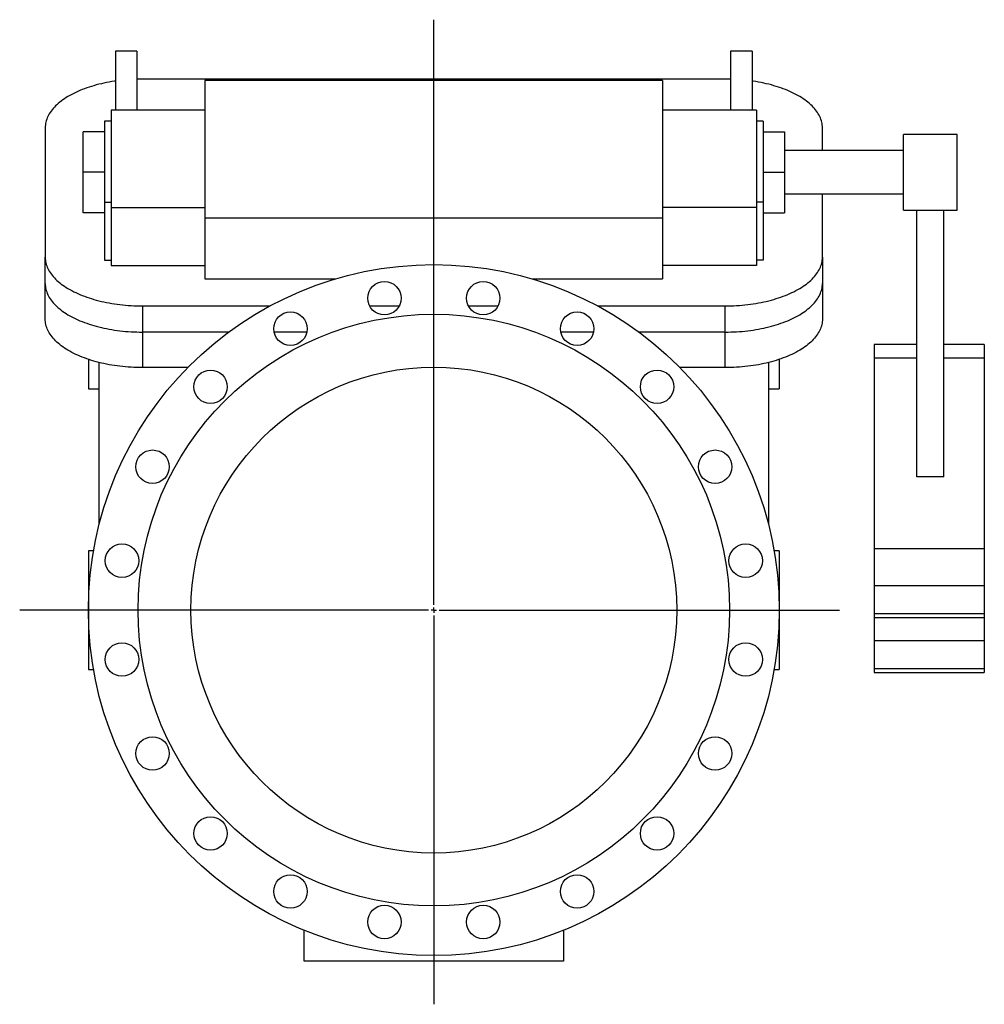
# Model space of a CAD drawing. Extents: x 269 to 2609, y 14 to 1924.
# Tile 2 of 2: x 1715 to 2609, y 1012 to 1924. Entities that reach past the tile are written whole.
import ezdxf

# ---------------------------------------------------------------- set-up
doc = ezdxf.new("R2010")
doc.units = 0
doc.layers.get('0').update_dxf_attribs({"linetype": 'CONTINUOUS'})
doc.layers.add('FORMAT', color=7, linetype='CONTINUOUS')

# ---------------------------------------------------------------- blocks, each defined once
blk = doc.blocks.new('SW_CENTERMARKSYMBOL_0')
at = {"layer": 'FORMAT', "color": 0}
for p, q in [((0, 5), (0, 546.83)), ((-5, 0), (-383.68, 0)), ((0, 0), (-2.5, 0)), ((0, 0), (0, 2.5)), ((0, 0), (0, -2.5)), ((0, 0), (2.5, 0)), ((5, 0), (375.93, 0)), ((0, -5), (0, -365.1))]:
    blk.add_line(p, q, dxfattribs=at)

msp = doc.modelspace()

# ---------------------------------------------------------------- linework, layer by layer
at = {"color": 7, "linetype": 'CONTINUOUS'}
for p, q in [((1823.57, 1895.12), (1803.57, 1895.12)), ((1803.57, 1895.12), (1803.57, 1840.34)), ((1823.57, 1895.12), (1823.57, 1840.34)), ((2393.57, 1895.12), (2373.57, 1895.12)), ((2373.57, 1895.12), (2373.57, 1840.34)), ((2393.57, 1895.12), (2393.57, 1840.34)), ((2368.57, 1869.14), (1828.57, 1869.14)), ((2310.57, 1867.93), (1886.57, 1867.93)), ((1886.57, 1867.93), (1886.57, 1740.43)), ((2310.57, 1867.93), (2310.57, 1740.43)), ((1886.57, 1840.34), (1799.57, 1840.34)), ((1799.57, 1840.34), (1799.57, 1750.34)), ((2397.57, 1840.34), (2310.57, 1840.34)), ((2397.57, 1840.34), (2397.57, 1750.34)), ((1738.57, 1824.14), (1738.57, 1704.14)), ((1799.57, 1830.34), (1793.57, 1830.34)), ((1793.57, 1830.34), (1793.57, 1755.34)), ((2403.57, 1830.34), (2397.57, 1830.34)), ((2403.57, 1830.34), (2403.57, 1755.34)), ((2458.57, 1802.93), (2458.57, 1824.14)), ((1793.57, 1820.43), (1773.57, 1820.43)), ((1773.57, 1782.93), (1773.57, 1820.43)), ((2403.57, 1820.43), (2423.57, 1820.43)), ((2423.57, 1820.43), (2423.57, 1782.93)), ((2583.57, 1817.93), (2533.57, 1817.93)), ((2533.57, 1800.43), (2533.57, 1817.93)), ((2583.57, 1800.43), (2583.57, 1817.93)), ((2533.57, 1802.93), (2423.57, 1802.93)), ((2533.57, 1747.93), (2533.57, 1800.43)), ((2583.57, 1747.93), (2583.57, 1800.43)), ((1793.57, 1782.93), (1773.57, 1782.93)), ((1773.57, 1745.43), (1773.57, 1782.93)), ((2403.57, 1782.93), (2423.57, 1782.93)), ((2423.57, 1782.93), (2423.57, 1745.43)), ((2423.57, 1762.93), (2533.57, 1762.93)), ((2458.57, 1704.14), (2458.57, 1762.93)), ((1793.57, 1755.34), (1793.57, 1701.64)), ((1793.57, 1755.34), (1799.57, 1755.34)), ((2403.57, 1755.34), (2397.57, 1755.34)), ((2403.57, 1755.34), (2403.57, 1701.64)), ((1793.57, 1745.43), (1773.57, 1745.43)), ((1799.57, 1750.34), (1799.57, 1696.64)), ((1799.57, 1750.34), (1886.57, 1750.34)), ((2397.57, 1750.34), (2310.57, 1750.34)), ((2397.57, 1750.34), (2397.57, 1696.64)), ((2403.57, 1745.43), (2423.57, 1745.43)), ((2533.57, 1747.93), (2583.57, 1747.93)), ((2546.07, 1500.78), (2546.07, 1747.93)), ((2571.07, 1500.78), (2571.07, 1747.93)), ((1886.57, 1740.43), (1886.57, 1684.14)), ((2310.57, 1740.43), (1886.57, 1740.43)), ((2310.57, 1740.43), (2310.57, 1684.14)), ((1738.57, 1679.89), (1738.57, 1704.14)), ((1793.57, 1701.64), (1799.57, 1701.64)), ((1799.57, 1696.64), (1886.57, 1696.64)), ((2397.57, 1696.64), (2310.57, 1696.64)), ((2403.57, 1701.64), (2397.57, 1701.64)), ((2458.57, 1704.14), (2458.57, 1679.89)), ((1738.57, 1646.98), (1738.57, 1679.89)), ((1886.57, 1684.14), (2007.44, 1684.14)), ((2189.7, 1684.14), (2310.57, 1684.14)), ((2458.57, 1679.89), (2458.57, 1646.98)), ((1828.57, 1659.14), (1946.86, 1659.14)), ((1828.57, 1659.14), (1828.57, 1634.89)), ((2039.06, 1659.14), (2066.57, 1659.14)), ((2130.58, 1659.14), (2158.08, 1659.14)), ((2250.29, 1659.14), (2368.57, 1659.14)), ((2368.57, 1634.89), (2368.57, 1659.14)), ((1908.59, 1634.89), (1828.57, 1634.89)), ((1828.57, 1634.89), (1828.57, 1601.98)), ((1980.96, 1634.89), (1950.6, 1634.89)), ((2246.55, 1634.89), (2216.18, 1634.89)), ((2368.57, 1634.89), (2288.55, 1634.89)), ((2368.57, 1601.98), (2368.57, 1634.89)), ((2546.07, 1623.27), (2506.57, 1623.27)), ((2506.57, 1623.27), (2506.57, 1610.77)), ((2608.57, 1623.27), (2571.07, 1623.27)), ((2608.57, 1623.27), (2608.57, 1610.77)), ((1778.57, 1609.57), (1778.57, 1582.39)), ((1788.57, 1456.77), (1788.57, 1606.67)), ((2408.57, 1606.67), (2408.57, 1456.77)), ((2418.57, 1609.57), (2418.57, 1582.39)), ((2506.57, 1610.77), (2506.57, 1434.1)), ((2546.07, 1610.77), (2506.57, 1610.77)), ((2608.57, 1610.77), (2571.07, 1610.77)), ((2608.57, 1610.77), (2608.57, 1434.1)), ((1870.63, 1601.98), (1828.57, 1601.98)), ((2368.57, 1601.98), (2326.52, 1601.98)), ((1778.57, 1582.39), (1788.57, 1582.39)), ((2408.57, 1582.39), (2418.57, 1582.39)), ((2571.07, 1500.78), (2546.07, 1500.78)), ((1783.33, 1432.39), (1778.57, 1432.39)), ((1778.57, 1432.39), (1778.57, 1322.39)), ((2418.57, 1432.39), (2413.81, 1432.39)), ((2418.57, 1432.39), (2418.57, 1322.39)), ((2506.57, 1434.1), (2506.57, 1399.95)), ((2608.57, 1434.1), (2506.57, 1434.1)), ((2608.57, 1434.1), (2608.57, 1399.95)), ((2506.57, 1399.95), (2506.57, 1373.95)), ((2608.57, 1399.95), (2506.57, 1399.95)), ((2608.57, 1399.95), (2608.57, 1373.95)), ((2506.57, 1373.95), (2506.57, 1370.6)), ((2608.57, 1373.95), (2506.57, 1373.95)), ((2506.57, 1370.6), (2608.57, 1370.6)), ((2506.57, 1370.6), (2506.57, 1348.95)), ((2608.57, 1373.95), (2608.57, 1370.6)), ((2608.57, 1370.6), (2608.57, 1348.95)), ((2506.57, 1348.95), (2506.57, 1322.95)), ((2608.57, 1348.95), (2506.57, 1348.95)), ((2608.57, 1348.95), (2608.57, 1322.95)), ((1778.57, 1322.39), (1783.33, 1322.39)), ((2413.81, 1322.39), (2418.57, 1322.39)), ((2506.57, 1322.95), (2506.57, 1319.6)), ((2608.57, 1322.95), (2506.57, 1322.95)), ((2608.57, 1322.95), (2608.57, 1319.6)), ((2506.57, 1319.6), (2608.57, 1319.6)), ((1978.57, 1052.39), (1978.57, 1080.74)), ((2218.57, 1080.74), (2218.57, 1052.39)), ((2218.57, 1052.39), (1978.57, 1052.39))]:
    msp.add_line(p, q, dxfattribs=at)
for points in [[(1803.57, 1867.37), (1802.76, 1867.25), (1800.26, 1866.86), (1797.79, 1866.43), (1795.34, 1865.96), (1792.92, 1865.46), (1790.54, 1864.93), (1788.18, 1864.35), (1785.86, 1863.75), (1783.57, 1863.11), (1781.32, 1862.44), (1779.12, 1861.74), (1776.95, 1861), (1774.83, 1860.24), (1772.75, 1859.44), (1770.72, 1858.61), (1768.74, 1857.76), (1766.81, 1856.87), (1764.93, 1855.96), (1763.11, 1855.02), (1761.34, 1854.06), (1759.63, 1853.07), (1757.97, 1852.05), (1756.38, 1851.01), (1754.85, 1849.95), (1753.38, 1848.87), (1751.97, 1847.77), (1750.63, 1846.64), (1749.35, 1845.5), (1748.14, 1844.34), (1747, 1843.16), (1745.93, 1841.97), (1744.93, 1840.76), (1744, 1839.53), (1743.14, 1838.3), (1742.35, 1837.05), (1741.64, 1835.79), (1741, 1834.52), (1740.43, 1833.24), (1739.94, 1831.96), (1739.52, 1830.66), (1739.18, 1829.37), (1738.91, 1828.06), (1738.72, 1826.76), (1738.61, 1825.45), (1738.57, 1824.14)], [(1828.57, 1869.14), (1825.95, 1869.12), (1823.57, 1869.07)], [(2373.57, 1869.07), (2371.19, 1869.12), (2368.57, 1869.14)], [(2458.57, 1824.14), (2458.53, 1825.45), (2458.42, 1826.76), (2458.23, 1828.06), (2457.96, 1829.37), (2457.62, 1830.66), (2457.2, 1831.96), (2456.71, 1833.24), (2456.15, 1834.52), (2455.5, 1835.79), (2454.79, 1837.05), (2454, 1838.3), (2453.14, 1839.53), (2452.21, 1840.76), (2451.21, 1841.97), (2450.14, 1843.16), (2449, 1844.34), (2447.79, 1845.5), (2446.51, 1846.64), (2445.17, 1847.77), (2443.76, 1848.87), (2442.29, 1849.95), (2440.76, 1851.01), (2439.17, 1852.05), (2437.51, 1853.07), (2435.8, 1854.06), (2434.03, 1855.02), (2432.21, 1855.96), (2430.33, 1856.87), (2428.4, 1857.76), (2426.42, 1858.61), (2424.39, 1859.44), (2422.32, 1860.24), (2420.19, 1861), (2418.03, 1861.74), (2415.82, 1862.44), (2413.57, 1863.11), (2411.29, 1863.75), (2408.96, 1864.35), (2406.61, 1864.93), (2404.22, 1865.46), (2401.8, 1865.96), (2399.35, 1866.43), (2396.88, 1866.86), (2394.38, 1867.25), (2393.57, 1867.37)], [(1738.57, 1704.14), (1738.61, 1702.83), (1738.72, 1701.52), (1738.91, 1700.22), (1739.18, 1698.92), (1739.52, 1697.62), (1739.94, 1696.33), (1740.43, 1695.04), (1741, 1693.76), (1741.64, 1692.49), (1742.35, 1691.24), (1743.14, 1689.99), (1744, 1688.75), (1744.93, 1687.53), (1745.93, 1686.32), (1747, 1685.12), (1748.14, 1683.95), (1749.35, 1682.78), (1750.63, 1681.64), (1751.97, 1680.52), (1753.38, 1679.41), (1754.85, 1678.33), (1756.38, 1677.27), (1757.97, 1676.23), (1759.63, 1675.22), (1761.34, 1674.23), (1763.11, 1673.26), (1764.93, 1672.32), (1766.81, 1671.41), (1768.74, 1670.53), (1770.72, 1669.67), (1772.75, 1668.84), (1774.83, 1668.05), (1776.95, 1667.28), (1779.12, 1666.54), (1781.32, 1665.84), (1783.57, 1665.17), (1785.86, 1664.53), (1788.18, 1663.93), (1790.54, 1663.36), (1792.92, 1662.82), (1795.34, 1662.32), (1797.79, 1661.86), (1800.26, 1661.43), (1802.76, 1661.03), (1805.28, 1660.67), (1807.82, 1660.35), (1810.37, 1660.07), (1812.94, 1659.83), (1815.53, 1659.62), (1818.12, 1659.45), (1820.73, 1659.31), (1823.34, 1659.22), (1825.95, 1659.16), (1828.57, 1659.14)], [(2368.57, 1659.14), (2371.19, 1659.16), (2373.8, 1659.22), (2376.41, 1659.31), (2379.02, 1659.45), (2381.61, 1659.62), (2384.2, 1659.83), (2386.77, 1660.07), (2389.33, 1660.35), (2391.86, 1660.67), (2394.38, 1661.03), (2396.88, 1661.43), (2399.35, 1661.86), (2401.8, 1662.32), (2404.22, 1662.82), (2406.61, 1663.36), (2408.96, 1663.93), (2411.29, 1664.53), (2413.57, 1665.17), (2415.82, 1665.84), (2418.03, 1666.54), (2420.19, 1667.28), (2422.32, 1668.05), (2424.39, 1668.84), (2426.42, 1669.67), (2428.4, 1670.53), (2430.33, 1671.41), (2432.21, 1672.32), (2434.03, 1673.26), (2435.8, 1674.23), (2437.51, 1675.22), (2439.17, 1676.23), (2440.76, 1677.27), (2442.29, 1678.33), (2443.76, 1679.41), (2445.17, 1680.52), (2446.51, 1681.64), (2447.79, 1682.78), (2449, 1683.95), (2450.14, 1685.12), (2451.21, 1686.32), (2452.21, 1687.53), (2453.14, 1688.75), (2454, 1689.99), (2454.79, 1691.24), (2455.5, 1692.49), (2456.15, 1693.76), (2456.71, 1695.04), (2457.2, 1696.33), (2457.62, 1697.62), (2457.96, 1698.92), (2458.23, 1700.22), (2458.42, 1701.52), (2458.53, 1702.83), (2458.57, 1704.14)], [(1738.57, 1679.89), (1738.61, 1678.58), (1738.72, 1677.28), (1738.91, 1675.97), (1739.18, 1674.67), (1739.52, 1673.37), (1739.94, 1672.08), (1740.43, 1670.79), (1741, 1669.52), (1741.64, 1668.25), (1742.35, 1666.99), (1743.14, 1665.74), (1744, 1664.5), (1744.93, 1663.28), (1745.93, 1662.07), (1747, 1660.87), (1748.14, 1659.7), (1749.35, 1658.54), (1750.63, 1657.39), (1751.97, 1656.27), (1753.38, 1655.16), (1754.85, 1654.08), (1756.38, 1653.02), (1757.97, 1651.98), (1759.63, 1650.97), (1761.34, 1649.98), (1763.11, 1649.01), (1764.93, 1648.07), (1766.81, 1647.16), (1768.74, 1646.28), (1770.72, 1645.42), (1772.75, 1644.59), (1774.83, 1643.8), (1776.95, 1643.03), (1779.12, 1642.3), (1781.32, 1641.59), (1783.57, 1640.92), (1785.86, 1640.28), (1788.18, 1639.68), (1790.54, 1639.11), (1792.92, 1638.57), (1795.34, 1638.07), (1797.79, 1637.61), (1800.26, 1637.18), (1802.76, 1636.78), (1805.28, 1636.43), (1807.82, 1636.11), (1810.37, 1635.82), (1812.94, 1635.58), (1815.53, 1635.37), (1818.12, 1635.2), (1820.73, 1635.06), (1823.34, 1634.97), (1825.95, 1634.91), (1828.57, 1634.89)], [(2368.57, 1634.89), (2371.19, 1634.91), (2373.8, 1634.97), (2376.41, 1635.06), (2379.02, 1635.2), (2381.61, 1635.37), (2384.2, 1635.58), (2386.77, 1635.82), (2389.33, 1636.11), (2391.86, 1636.43), (2394.38, 1636.78), (2396.88, 1637.18), (2399.35, 1637.61), (2401.8, 1638.07), (2404.22, 1638.57), (2406.61, 1639.11), (2408.96, 1639.68), (2411.29, 1640.28), (2413.57, 1640.92), (2415.82, 1641.59), (2418.03, 1642.3), (2420.19, 1643.03), (2422.32, 1643.8), (2424.39, 1644.59), (2426.42, 1645.42), (2428.4, 1646.28), (2430.33, 1647.16), (2432.21, 1648.07), (2434.03, 1649.01), (2435.8, 1649.98), (2437.51, 1650.97), (2439.17, 1651.98), (2440.76, 1653.02), (2442.29, 1654.08), (2443.76, 1655.16), (2445.17, 1656.27), (2446.51, 1657.39), (2447.79, 1658.54), (2449, 1659.7), (2450.14, 1660.87), (2451.21, 1662.07), (2452.21, 1663.28), (2453.14, 1664.5), (2454, 1665.74), (2454.79, 1666.99), (2455.5, 1668.25), (2456.15, 1669.52), (2456.71, 1670.79), (2457.2, 1672.08), (2457.62, 1673.37), (2457.96, 1674.67), (2458.23, 1675.97), (2458.42, 1677.28), (2458.53, 1678.58), (2458.57, 1679.89)], [(1828.57, 1601.98), (1825.95, 1602), (1823.34, 1602.06), (1820.73, 1602.16), (1818.12, 1602.29), (1815.53, 1602.46), (1812.94, 1602.67), (1810.37, 1602.91), (1807.82, 1603.2), (1805.28, 1603.52), (1802.76, 1603.87), (1800.26, 1604.27), (1797.79, 1604.7), (1795.34, 1605.16), (1792.92, 1605.66), (1790.54, 1606.2), (1788.18, 1606.77), (1785.86, 1607.37), (1783.57, 1608.01), (1781.32, 1608.68), (1779.12, 1609.39), (1776.95, 1610.12), (1774.83, 1610.89), (1772.75, 1611.69), (1770.72, 1612.51), (1768.74, 1613.37), (1766.81, 1614.25), (1764.93, 1615.16), (1763.11, 1616.1), (1761.34, 1617.07), (1759.63, 1618.06), (1757.97, 1619.07), (1756.38, 1620.11), (1754.85, 1621.17), (1753.38, 1622.26), (1751.97, 1623.36), (1750.63, 1624.48), (1749.35, 1625.63), (1748.14, 1626.79), (1747, 1627.97), (1745.93, 1629.16), (1744.93, 1630.37), (1744, 1631.59), (1743.14, 1632.83), (1742.35, 1634.08), (1741.64, 1635.34), (1741, 1636.61), (1740.43, 1637.88), (1739.94, 1639.17), (1739.52, 1640.46), (1739.18, 1641.76), (1738.91, 1643.06), (1738.72, 1644.37), (1738.61, 1645.67), (1738.57, 1646.98)], [(2458.57, 1646.98), (2458.53, 1645.67), (2458.42, 1644.37), (2458.23, 1643.06), (2457.96, 1641.76), (2457.62, 1640.46), (2457.2, 1639.17), (2456.71, 1637.88), (2456.15, 1636.61), (2455.5, 1635.34), (2454.79, 1634.08), (2454, 1632.83), (2453.14, 1631.59), (2452.21, 1630.37), (2451.21, 1629.16), (2450.14, 1627.97), (2449, 1626.79), (2447.79, 1625.63), (2446.51, 1624.48), (2445.17, 1623.36), (2443.76, 1622.26), (2442.29, 1621.17), (2440.76, 1620.11), (2439.17, 1619.07), (2437.51, 1618.06), (2435.8, 1617.07), (2434.03, 1616.1), (2432.21, 1615.16), (2430.33, 1614.25), (2428.4, 1613.37), (2426.42, 1612.51), (2424.39, 1611.69), (2422.32, 1610.89), (2420.19, 1610.12), (2418.03, 1609.39), (2415.82, 1608.68), (2413.57, 1608.01), (2411.29, 1607.37), (2408.96, 1606.77), (2406.61, 1606.2), (2404.22, 1605.66), (2401.8, 1605.16), (2399.35, 1604.7), (2396.88, 1604.27), (2394.38, 1603.87), (2391.86, 1603.52), (2389.33, 1603.2), (2386.77, 1602.91), (2384.2, 1602.67), (2381.61, 1602.46), (2379.02, 1602.29), (2376.41, 1602.16), (2373.8, 1602.06), (2371.19, 1602), (2368.57, 1601.98)]]:
    msp.add_lwpolyline(points, dxfattribs=at)
for centre, radius in [((2098.57, 1377.39), 320), ((2052.81, 1666.29), 15.5), ((2144.33, 1666.29), 15.5), ((2098.57, 1377.39), 274), ((1965.78, 1638.01), 15.5), ((2231.36, 1638.01), 15.5), ((2098.57, 1377.39), 225), ((1891.74, 1584.22), 15.5), ((2305.4, 1584.22), 15.5), ((1837.95, 1510.18), 15.5), ((2359.19, 1510.18), 15.5), ((1809.67, 1423.15), 15.5), ((2387.47, 1423.15), 15.5), ((1809.67, 1331.64), 15.5), ((2387.47, 1331.64), 15.5), ((1837.95, 1244.6), 15.5), ((2359.19, 1244.6), 15.5), ((1891.74, 1170.56), 15.5), ((2305.4, 1170.56), 15.5), ((1965.78, 1116.77), 15.5), ((2231.36, 1116.77), 15.5), ((2052.81, 1088.49), 15.5), ((2144.33, 1088.49), 15.5)]:
    msp.add_circle(centre, radius, dxfattribs=at)

# ---------------------------------------------------------------- block references
at = {"layer": 'FORMAT'}
msp.add_blockref('SW_CENTERMARKSYMBOL_0', (2098.57, 1377.39), dxfattribs=at)

doc.saveas('drawing.dxf')
